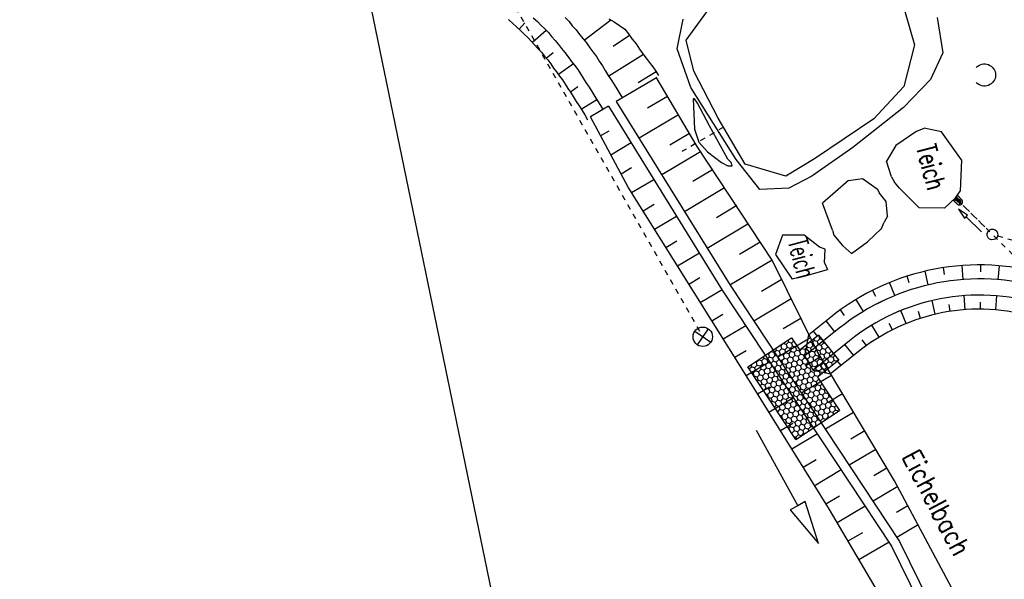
# Model space of a CAD drawing. Extents: x 447045 to 447634, y 442020 to 443192.
# Tile 3 of 82: x 447251 to 447342, y 442096 to 442148. Entities that reach past the tile are written whole.
import ezdxf

# ---------------------------------------------------------------- set-up
doc = ezdxf.new("R2010")
doc.units = 0
doc.header["$LTSCALE"] = 2
doc.header["$MEASUREMENT"] = 0
for name, pattern in [('ACAD_ISO03W100', [0.5, 0.25, -0.25]), ('AUSGEZOGEN', [0]), ('STRICHLINIEX2', [0.5, 0.25, -0.25])]:
    doc.linetypes.add(name, pattern=pattern)
doc.layers.get('0').update_dxf_attribs({"linetype": 'AUSGEZOGEN'})
for name, color, linetype in [('DB-Bachumverlegung', 15, 'CONTINUOUS'), ('DB-Bestand', 8, 'CONTINUOUS'), ('DB-Durchlässe', 15, 'CONTINUOUS'), ('DB-Geländemodellierung', 15, 'CONTINUOUS'), ('DB-GRABEN', 15, 'AUSGEZOGEN'), ('FBRTOP', 250, 'AUSGEZOGEN'), ('Planeinteilung', 250, 'CONTINUOUS')]:
    doc.layers.add(name, color=color, linetype=linetype)
doc.styles.add('ROMANS', font='romans.shx', dxfattribs={"width": 0.8})

# ---------------------------------------------------------------- blocks, each defined once
blk = doc.blocks.new('PRIM_A65_58')
at = {"layer": 'DB-Bestand', "color": 253, "linetype": 'Continuous'}
blk.add_lwpolyline([(780.56, 69.735, -0.69108), (781.672, 71.306, -0.69108), (781.877, 69.392)], format="xyb", dxfattribs=at)
blk = doc.blocks.new('PRIM_A79_83')
at = {"layer": 'DB-Bestand', "color": 253, "linetype": 'Continuous'}
for points in [[(602.569, 40.199), (603.737, 38.829)], [(602.468, 38.93), (603.838, 40.098)]]:
    blk.add_lwpolyline(points, dxfattribs=at)
blk.add_circle((603.153, 39.514), 0.9, dxfattribs=at)
blk = doc.blocks.new('*X453')
at = {"color": 0, "linetype": 'ByBlock'}
for p, q in [((-399150, -587425), (-399275, -587209)), ((-398700, -587165), (-398850, -587425)), ((-398700, -587165), (-398798, -586995)), ((-398700, -587165), (-398673, -587165)), ((-401400, -588204), (-401418, -588173)), ((-400964, -587968), (-401100, -588204)), ((-400911, -587945), (-400650, -587945)), ((-400559, -587786), (-400650, -587945)), ((-400500, -588204), (-400650, -587945)), ((-400333, -587685), (-400200, -587685)), ((-400153, -587604), (-400200, -587685)), ((-400050, -587945), (-400200, -587685)), ((-400050, -587945), (-400200, -588204)), ((-400050, -587945), (-399750, -587945)), ((-399755, -587425), (-399750, -587425)), ((-399748, -587422), (-399750, -587425)), ((-399600, -587685), (-399750, -587425)), ((-399600, -587685), (-399750, -587945)), ((-399600, -588204), (-399750, -587945)), ((-399600, -587685), (-399300, -587685)), ((-399150, -587425), (-399300, -587685)), ((-399150, -587945), (-399300, -587685)), ((-399150, -587945), (-399300, -588204)), ((-399150, -587425), (-398850, -587425)), ((-399150, -587945), (-398850, -587945)), ((-398700, -587685), (-398850, -587425)), ((-398700, -587685), (-398850, -587945)), ((-398700, -588204), (-398850, -587945)), ((-398700, -587685), (-398440, -587685)), ((-398291, -588016), (-398400, -588204)), ((-394200, -588204), (-394266, -588090)), ((-401400, -588204), (-401454, -588297)), ((-401400, -588204), (-401100, -588204)), ((-401262, -588724), (-401100, -588724)), ((-400950, -588464), (-401100, -588204)), ((-400950, -588464), (-401100, -588724)), ((-400950, -588984), (-401100, -588724)), ((-400950, -588984), (-401060, -589174)), ((-400950, -588464), (-400650, -588464)), ((-400950, -588984), (-400650, -588984)), ((-400500, -588204), (-400650, -588464)), ((-400500, -588724), (-400650, -588464)), ((-400500, -588724), (-400650, -588984)), ((-400500, -589244), (-400650, -588984)), ((-400500, -588204), (-400200, -588204)), ((-400500, -588724), (-400200, -588724)), ((-400050, -588464), (-400200, -588204)), ((-400050, -588464), (-400200, -588724)), ((-400050, -588984), (-400200, -588724)), ((-400050, -588984), (-400200, -589244)), ((-400050, -588464), (-399750, -588464)), ((-400050, -588984), (-399750, -588984)), ((-399600, -588204), (-399750, -588464)), ((-399600, -588724), (-399750, -588464)), ((-399600, -588724), (-399750, -588984)), ((-399600, -589244), (-399750, -588984)), ((-399600, -588204), (-399300, -588204)), ((-399600, -588724), (-399300, -588724)), ((-399150, -588464), (-399300, -588204)), ((-399150, -588464), (-399300, -588724)), ((-399150, -588984), (-399300, -588724)), ((-399150, -588984), (-399300, -589244)), ((-399150, -588464), (-398850, -588464)), ((-399150, -588984), (-398850, -588984)), ((-398700, -588204), (-398850, -588464)), ((-398700, -588724), (-398850, -588464)), ((-398700, -588724), (-398850, -588984)), ((-398700, -589244), (-398850, -588984)), ((-398700, -588204), (-398400, -588204)), ((-398700, -588724), (-398400, -588724)), ((-398250, -588464), (-398400, -588204)), ((-398250, -588464), (-398400, -588724)), ((-398250, -588984), (-398400, -588724)), ((-398250, -588984), (-398400, -589244)), ((-398250, -588464), (-398089, -588464)), ((-398250, -588984), (-397950, -588984)), ((-397897, -588892), (-397950, -588984)), ((-397800, -589244), (-397950, -588984)), ((-396900, -589244), (-397021, -589034)), ((-396450, -588984), (-396600, -589244)), ((-396450, -588984), (-396520, -588862)), ((-396450, -588984), (-396150, -588984)), ((-396000, -588724), (-396150, -588984)), ((-396000, -589244), (-396150, -588984)), ((-396000, -588724), (-396019, -588691)), ((-396000, -588724), (-395700, -588724)), ((-395597, -588546), (-395700, -588724)), ((-395550, -588984), (-395700, -588724)), ((-395550, -588984), (-395700, -589244)), ((-395550, -588984), (-395250, -588984)), ((-395358, -588464), (-395250, -588464)), ((-395223, -588418), (-395250, -588464)), ((-395100, -588724), (-395250, -588464)), ((-395100, -588724), (-395250, -588984)), ((-395100, -589244), (-395250, -588984)), ((-395100, -588724), (-394800, -588724)), ((-394650, -588464), (-394800, -588724)), ((-394650, -588984), (-394800, -588724)), ((-394650, -588984), (-394800, -589244)), ((-394650, -588464), (-394767, -588262)), ((-394650, -588464), (-394350, -588464)), ((-394650, -588984), (-394350, -588984)), ((-394200, -588204), (-394350, -588464)), ((-394200, -588724), (-394350, -588464)), ((-394200, -588724), (-394350, -588984)), ((-394200, -589244), (-394350, -588984)), ((-394200, -588204), (-394188, -588204)), ((-394200, -588724), (-394010, -588724)), ((-400911, -589503), (-400650, -589503)), ((-400500, -589244), (-400650, -589503)), ((-400500, -589763), (-400650, -589503)), ((-400500, -589763), (-400650, -590023)), ((-400500, -589244), (-400200, -589244)), ((-400500, -589763), (-400200, -589763)), ((-400050, -589503), (-400200, -589244)), ((-400050, -589503), (-400200, -589763)), ((-400050, -590023), (-400200, -589763)), ((-400050, -589503), (-399750, -589503)), ((-399600, -589244), (-399750, -589503)), ((-399600, -589763), (-399750, -589503)), ((-399600, -589763), (-399750, -590023)), ((-399600, -589244), (-399300, -589244)), ((-399600, -589763), (-399300, -589763)), ((-399150, -589503), (-399300, -589244)), ((-399150, -589503), (-399300, -589763)), ((-399150, -590023), (-399300, -589763)), ((-399150, -589503), (-398850, -589503)), ((-398700, -589244), (-398850, -589503)), ((-398700, -589763), (-398850, -589503)), ((-398700, -589763), (-398850, -590023)), ((-398700, -589244), (-398400, -589244)), ((-398700, -589763), (-398400, -589763)), ((-398250, -589503), (-398400, -589244)), ((-398250, -589503), (-398400, -589763)), ((-398250, -590023), (-398400, -589763)), ((-398250, -589503), (-397950, -589503)), ((-397800, -589244), (-397950, -589503)), ((-397800, -589763), (-397950, -589503)), ((-397800, -589763), (-397950, -590023)), ((-397800, -589244), (-397739, -589244)), ((-397800, -589763), (-397500, -589763)), ((-397634, -589244), (-397500, -589244)), ((-397467, -589186), (-397500, -589244)), ((-397350, -589503), (-397500, -589244)), ((-397350, -589503), (-397500, -589763)), ((-397350, -590023), (-397500, -589763)), ((-397350, -589503), (-397050, -589503)), ((-396900, -589244), (-397050, -589503)), ((-396900, -589763), (-397050, -589503)), ((-396900, -589763), (-397050, -590023)), ((-396900, -589244), (-396600, -589244)), ((-396900, -589763), (-396600, -589763)), ((-396450, -589503), (-396600, -589244)), ((-396450, -589503), (-396600, -589763)), ((-396450, -590023), (-396600, -589763)), ((-396450, -589503), (-396150, -589503)), ((-396000, -589244), (-396150, -589503)), ((-396000, -589763), (-396150, -589503)), ((-396000, -589763), (-396150, -590023)), ((-396000, -589244), (-395700, -589244)), ((-396000, -589763), (-395700, -589763)), ((-395550, -589503), (-395700, -589244)), ((-395550, -589503), (-395700, -589763)), ((-395550, -590023), (-395700, -589763)), ((-395550, -589503), (-395250, -589503)), ((-395100, -589244), (-395250, -589503)), ((-395100, -589763), (-395250, -589503)), ((-395100, -589763), (-395250, -590023)), ((-395100, -589244), (-394800, -589244)), ((-395100, -589763), (-394800, -589763)), ((-394650, -589503), (-394800, -589244)), ((-394650, -589503), (-394800, -589763)), ((-394650, -590023), (-394800, -589763)), ((-394650, -589503), (-394350, -589503)), ((-394200, -589244), (-394350, -589503)), ((-394200, -589763), (-394350, -589503)), ((-394200, -589763), (-394350, -590023)), ((-394200, -589244), (-393900, -589244)), ((-394200, -589763), (-393900, -589763)), ((-393857, -589170), (-393900, -589244)), ((-393750, -589503), (-393900, -589244)), ((-393750, -589503), (-393900, -589763)), ((-393750, -590023), (-393900, -589763)), ((-393750, -589503), (-393743, -589503)), ((-401400, -590803), (-401550, -591062)), ((-401400, -590803), (-401530, -590578)), ((-401400, -590803), (-401100, -590803)), ((-400950, -590543), (-401100, -590803)), ((-400950, -591062), (-401100, -590803)), ((-400950, -590543), (-401029, -590406)), ((-400950, -590543), (-400650, -590543)), ((-400677, -590023), (-400650, -590023)), ((-400500, -590283), (-400650, -590023)), ((-400500, -590283), (-400650, -590543)), ((-400500, -590803), (-400650, -590543)), ((-400500, -590803), (-400650, -591062)), ((-400500, -590283), (-400200, -590283)), ((-400500, -590803), (-400200, -590803)), ((-400050, -590023), (-400200, -590283)), ((-400050, -590543), (-400200, -590283)), ((-400050, -590543), (-400200, -590803)), ((-400050, -591062), (-400200, -590803)), ((-400050, -590023), (-399750, -590023)), ((-400050, -590543), (-399750, -590543)), ((-399600, -590283), (-399750, -590023)), ((-399600, -590283), (-399750, -590543)), ((-399600, -590803), (-399750, -590543)), ((-399600, -590803), (-399750, -591062)), ((-399600, -590283), (-399300, -590283)), ((-399600, -590803), (-399300, -590803)), ((-399150, -590023), (-399300, -590283)), ((-399150, -590543), (-399300, -590283)), ((-399150, -590543), (-399300, -590803)), ((-399150, -591062), (-399300, -590803)), ((-399150, -590023), (-398850, -590023)), ((-399150, -590543), (-398850, -590543)), ((-398700, -590283), (-398850, -590023)), ((-398700, -590283), (-398850, -590543)), ((-398700, -590803), (-398850, -590543)), ((-398700, -590803), (-398850, -591062)), ((-398700, -590283), (-398400, -590283)), ((-398700, -590803), (-398400, -590803)), ((-398250, -590023), (-398400, -590283)), ((-398250, -590543), (-398400, -590283)), ((-398250, -590543), (-398400, -590803)), ((-398250, -591062), (-398400, -590803)), ((-398250, -590023), (-397950, -590023)), ((-398250, -590543), (-397950, -590543)), ((-397800, -590283), (-397950, -590023)), ((-397800, -590283), (-397950, -590543)), ((-397800, -590803), (-397950, -590543)), ((-397800, -590803), (-397950, -591062)), ((-397800, -590283), (-397500, -590283)), ((-397800, -590803), (-397500, -590803)), ((-397350, -590023), (-397500, -590283)), ((-397350, -590543), (-397500, -590283)), ((-397350, -590543), (-397500, -590803)), ((-397350, -591062), (-397500, -590803)), ((-397350, -590023), (-397050, -590023)), ((-397350, -590543), (-397050, -590543)), ((-396900, -590283), (-397050, -590023)), ((-396900, -590283), (-397050, -590543)), ((-396900, -590803), (-397050, -590543)), ((-396900, -590803), (-397050, -591062)), ((-396900, -590283), (-396600, -590283)), ((-396900, -590803), (-396600, -590803)), ((-396450, -590023), (-396600, -590283)), ((-396450, -590543), (-396600, -590283)), ((-396450, -590543), (-396600, -590803)), ((-396450, -591062), (-396600, -590803)), ((-396450, -590023), (-396150, -590023)), ((-396450, -590543), (-396150, -590543)), ((-396000, -590283), (-396150, -590023)), ((-396000, -590283), (-396150, -590543)), ((-396000, -590803), (-396150, -590543)), ((-396000, -590803), (-396150, -591062)), ((-396000, -590283), (-395700, -590283)), ((-396000, -590803), (-395700, -590803)), ((-395550, -590023), (-395700, -590283)), ((-395550, -590543), (-395700, -590283)), ((-395550, -590543), (-395700, -590803)), ((-395550, -591062), (-395700, -590803)), ((-395550, -590023), (-395250, -590023)), ((-395550, -590543), (-395250, -590543)), ((-395100, -590283), (-395250, -590023)), ((-395100, -590283), (-395250, -590543)), ((-395100, -590803), (-395250, -590543)), ((-395100, -590803), (-395250, -591062)), ((-395100, -590283), (-394800, -590283)), ((-395100, -590803), (-394800, -590803)), ((-394650, -590023), (-394800, -590283)), ((-394650, -590543), (-394800, -590283)), ((-394650, -590543), (-394800, -590803)), ((-394650, -591062), (-394800, -590803)), ((-394650, -590023), (-394350, -590023)), ((-394650, -590543), (-394350, -590543)), ((-394200, -590283), (-394350, -590023)), ((-394200, -590283), (-394350, -590543)), ((-394200, -590803), (-394350, -590543)), ((-394200, -590803), (-394350, -591062)), ((-394200, -590283), (-393900, -590283)), ((-394200, -590803), (-393900, -590803)), ((-393750, -590023), (-393900, -590283)), ((-393750, -590543), (-393900, -590283)), ((-393750, -590543), (-393900, -590803)), ((-393750, -591062), (-393900, -590803)), ((-393750, -590023), (-393565, -590023)), ((-393750, -590543), (-393450, -590543)), ((-393411, -590475), (-393450, -590543)), ((-393300, -590803), (-393450, -590543)), ((-393300, -590803), (-393450, -591062)), ((-393300, -590803), (-393298, -590803)), ((-401734, -591062), (-401550, -591062)), ((-401556, -591582), (-401550, -591582)), ((-401400, -591322), (-401550, -591062)), ((-401400, -591322), (-401550, -591582)), ((-401400, -591842), (-401550, -591582)), ((-401400, -591322), (-401100, -591322)), ((-400950, -591062), (-401100, -591322)), ((-400950, -591582), (-401100, -591322)), ((-400950, -591582), (-401100, -591842)), ((-400950, -591062), (-400650, -591062)), ((-400950, -591582), (-400650, -591582)), ((-400500, -591322), (-400650, -591062)), ((-400500, -591322), (-400650, -591582)), ((-400500, -591842), (-400650, -591582)), ((-400500, -591322), (-400200, -591322)), ((-400050, -591062), (-400200, -591322)), ((-400050, -591582), (-400200, -591322)), ((-400050, -591582), (-400200, -591842)), ((-400050, -591062), (-399750, -591062)), ((-400050, -591582), (-399750, -591582)), ((-399600, -591322), (-399750, -591062)), ((-399600, -591322), (-399750, -591582)), ((-399600, -591842), (-399750, -591582)), ((-399600, -591322), (-399300, -591322)), ((-399150, -591062), (-399300, -591322)), ((-399150, -591582), (-399300, -591322)), ((-399150, -591582), (-399300, -591842)), ((-399150, -591062), (-398850, -591062)), ((-399150, -591582), (-398850, -591582)), ((-398700, -591322), (-398850, -591062)), ((-398700, -591322), (-398850, -591582)), ((-398700, -591842), (-398850, -591582)), ((-398700, -591322), (-398400, -591322)), ((-398250, -591062), (-398400, -591322)), ((-398250, -591582), (-398400, -591322)), ((-398250, -591582), (-398400, -591842)), ((-398250, -591062), (-397950, -591062)), ((-398250, -591582), (-397950, -591582)), ((-397800, -591322), (-397950, -591062)), ((-397800, -591322), (-397950, -591582)), ((-397800, -591842), (-397950, -591582)), ((-397800, -591322), (-397500, -591322)), ((-397350, -591062), (-397500, -591322)), ((-397350, -591582), (-397500, -591322)), ((-397350, -591582), (-397500, -591842)), ((-397350, -591062), (-397050, -591062)), ((-397350, -591582), (-397050, -591582)), ((-396900, -591322), (-397050, -591062)), ((-396900, -591322), (-397050, -591582)), ((-396900, -591842), (-397050, -591582)), ((-396900, -591322), (-396600, -591322)), ((-396450, -591062), (-396600, -591322)), ((-396450, -591582), (-396600, -591322)), ((-396450, -591582), (-396600, -591842)), ((-396450, -591062), (-396150, -591062)), ((-396450, -591582), (-396150, -591582)), ((-396000, -591322), (-396150, -591062)), ((-396000, -591322), (-396150, -591582)), ((-396000, -591842), (-396150, -591582)), ((-396000, -591322), (-395700, -591322)), ((-395550, -591062), (-395700, -591322)), ((-395550, -591582), (-395700, -591322)), ((-395550, -591582), (-395700, -591842)), ((-395550, -591062), (-395250, -591062)), ((-395550, -591582), (-395250, -591582)), ((-395100, -591322), (-395250, -591062)), ((-395100, -591322), (-395250, -591582)), ((-395100, -591842), (-395250, -591582)), ((-395100, -591322), (-394800, -591322)), ((-394650, -591062), (-394800, -591322)), ((-394650, -591582), (-394800, -591322)), ((-394650, -591582), (-394800, -591842)), ((-394650, -591062), (-394350, -591062)), ((-394650, -591582), (-394350, -591582)), ((-394200, -591322), (-394350, -591062)), ((-394200, -591322), (-394350, -591582)), ((-394200, -591842), (-394350, -591582)), ((-394200, -591322), (-393900, -591322)), ((-393750, -591062), (-393900, -591322)), ((-393750, -591582), (-393900, -591322)), ((-393750, -591582), (-393900, -591842)), ((-393750, -591062), (-393450, -591062)), ((-393750, -591582), (-393450, -591582)), ((-393300, -591322), (-393450, -591062)), ((-393300, -591322), (-393450, -591582)), ((-393300, -591842), (-393450, -591582)), ((-393300, -591322), (-393120, -591322)), ((-392964, -591779), (-393000, -591842)), ((-401400, -591842), (-401442, -591915)), ((-401400, -591842), (-401100, -591842)), ((-401289, -592361), (-401100, -592361)), ((-400950, -592102), (-401100, -591842)), ((-400950, -592102), (-401100, -592361)), ((-400950, -592621), (-401100, -592361)), ((-400950, -592621), (-401100, -592881)), ((-400950, -592102), (-400650, -592102)), ((-400950, -592621), (-400650, -592621)), ((-400500, -591842), (-400650, -592102)), ((-400500, -592361), (-400650, -592102)), ((-400500, -592361), (-400650, -592621)), ((-400500, -592881), (-400650, -592621)), ((-400500, -591842), (-400200, -591842)), ((-400500, -592361), (-400200, -592361)), ((-400050, -592102), (-400200, -591842)), ((-400050, -592102), (-400200, -592361)), ((-400050, -592621), (-400200, -592361)), ((-400050, -592621), (-400200, -592881)), ((-400050, -592102), (-399750, -592102)), ((-400050, -592621), (-399750, -592621)), ((-399600, -591842), (-399750, -592102)), ((-399600, -592361), (-399750, -592102)), ((-399600, -592361), (-399750, -592621)), ((-399600, -592881), (-399750, -592621)), ((-399600, -591842), (-399300, -591842)), ((-399600, -592361), (-399300, -592361)), ((-399150, -592102), (-399300, -591842)), ((-399150, -592102), (-399300, -592361)), ((-399150, -592621), (-399300, -592361)), ((-399150, -592621), (-399300, -592881)), ((-399150, -592102), (-398850, -592102)), ((-399150, -592621), (-398850, -592621)), ((-398700, -591842), (-398850, -592102)), ((-398700, -592361), (-398850, -592102)), ((-398700, -592361), (-398850, -592621)), ((-398700, -592881), (-398850, -592621)), ((-398700, -591842), (-398400, -591842)), ((-398700, -592361), (-398400, -592361)), ((-398250, -592102), (-398400, -591842)), ((-398250, -592102), (-398400, -592361)), ((-398250, -592621), (-398400, -592361)), ((-398250, -592621), (-398400, -592881)), ((-398250, -592102), (-397950, -592102)), ((-398250, -592621), (-397950, -592621)), ((-397800, -591842), (-397950, -592102)), ((-397800, -592361), (-397950, -592102)), ((-397800, -592361), (-397950, -592621)), ((-397800, -592881), (-397950, -592621)), ((-397800, -591842), (-397500, -591842)), ((-397800, -592361), (-397500, -592361)), ((-397350, -592102), (-397500, -591842)), ((-397350, -592102), (-397500, -592361)), ((-397350, -592621), (-397500, -592361)), ((-397350, -592621), (-397500, -592881)), ((-397350, -592102), (-397050, -592102)), ((-397350, -592621), (-397050, -592621)), ((-396900, -591842), (-397050, -592102)), ((-396900, -592361), (-397050, -592102)), ((-396900, -592361), (-397050, -592621)), ((-396900, -592881), (-397050, -592621)), ((-396900, -591842), (-396600, -591842)), ((-396900, -592361), (-396600, -592361)), ((-396450, -592102), (-396600, -591842)), ((-396450, -592102), (-396600, -592361)), ((-396450, -592621), (-396600, -592361)), ((-396450, -592621), (-396600, -592881)), ((-396450, -592102), (-396150, -592102)), ((-396450, -592621), (-396150, -592621)), ((-396000, -591842), (-396150, -592102)), ((-396000, -592361), (-396150, -592102)), ((-396000, -592361), (-396150, -592621)), ((-396000, -592881), (-396150, -592621)), ((-396000, -591842), (-395700, -591842)), ((-396000, -592361), (-395700, -592361)), ((-395550, -592102), (-395700, -591842)), ((-395550, -592102), (-395700, -592361)), ((-395550, -592621), (-395700, -592361)), ((-395550, -592621), (-395700, -592881)), ((-395550, -592102), (-395250, -592102)), ((-395550, -592621), (-395250, -592621)), ((-395100, -591842), (-395250, -592102)), ((-395100, -592361), (-395250, -592102)), ((-395100, -592361), (-395250, -592621)), ((-395100, -592881), (-395250, -592621)), ((-395100, -591842), (-394800, -591842)), ((-395100, -592361), (-394800, -592361)), ((-394650, -592102), (-394800, -591842)), ((-394650, -592102), (-394800, -592361)), ((-394650, -592621), (-394800, -592361)), ((-394650, -592621), (-394800, -592881)), ((-394650, -592102), (-394350, -592102)), ((-394650, -592621), (-394350, -592621)), ((-394200, -591842), (-394350, -592102)), ((-394200, -592361), (-394350, -592102)), ((-394200, -592361), (-394350, -592621)), ((-394200, -592881), (-394350, -592621)), ((-394200, -591842), (-393900, -591842)), ((-394200, -592361), (-393900, -592361)), ((-393750, -592102), (-393900, -591842)), ((-393750, -592102), (-393900, -592361)), ((-393750, -592621), (-393900, -592361)), ((-393750, -592621), (-393900, -592881)), ((-393750, -592102), (-393450, -592102)), ((-393750, -592621), (-393450, -592621)), ((-393300, -591842), (-393450, -592102)), ((-393300, -592361), (-393450, -592102)), ((-393300, -592361), (-393450, -592621)), ((-393300, -592881), (-393450, -592621)), ((-393300, -591842), (-393000, -591842)), ((-393300, -592361), (-393000, -592361)), ((-392858, -592087), (-393000, -591842)), ((-392852, -592105), (-393000, -592361)), ((-392850, -592621), (-393000, -592361)), ((-392850, -592621), (-392931, -592762)), ((-392850, -592621), (-392675, -592621)), ((-401111, -592881), (-401100, -592881)), ((-400950, -593141), (-401100, -592881)), ((-400950, -593141), (-400995, -593220)), ((-400950, -593141), (-400650, -593141)), ((-400500, -592881), (-400650, -593141)), ((-400500, -593401), (-400650, -593141)), ((-400500, -593401), (-400650, -593660)), ((-400500, -592881), (-400200, -592881)), ((-400500, -593401), (-400200, -593401)), ((-400050, -593141), (-400200, -592881)), ((-400050, -593141), (-400200, -593401)), ((-400050, -593660), (-400200, -593401)), ((-400050, -593141), (-399750, -593141)), ((-399600, -592881), (-399750, -593141)), ((-399600, -593401), (-399750, -593141)), ((-399600, -593401), (-399750, -593660)), ((-399600, -592881), (-399300, -592881)), ((-399600, -593401), (-399300, -593401)), ((-399150, -593141), (-399300, -592881)), ((-399150, -593141), (-399300, -593401)), ((-399150, -593660), (-399300, -593401)), ((-399150, -593141), (-398850, -593141)), ((-398700, -592881), (-398850, -593141)), ((-398700, -593401), (-398850, -593141)), ((-398700, -593401), (-398850, -593660)), ((-398700, -592881), (-398400, -592881)), ((-398700, -593401), (-398400, -593401)), ((-398250, -593141), (-398400, -592881)), ((-398250, -593141), (-398400, -593401)), ((-398250, -593660), (-398400, -593401)), ((-398250, -593141), (-397950, -593141)), ((-397800, -592881), (-397950, -593141)), ((-397800, -593401), (-397950, -593141)), ((-397800, -593401), (-397950, -593660)), ((-397800, -592881), (-397500, -592881)), ((-397800, -593401), (-397500, -593401)), ((-397350, -593141), (-397500, -592881)), ((-397350, -593141), (-397500, -593401)), ((-397350, -593660), (-397500, -593401)), ((-397350, -593141), (-397050, -593141)), ((-396900, -592881), (-397050, -593141)), ((-396900, -593401), (-397050, -593141)), ((-396900, -593401), (-397050, -593660)), ((-396900, -592881), (-396600, -592881)), ((-396900, -593401), (-396600, -593401)), ((-396450, -593141), (-396600, -592881)), ((-396450, -593141), (-396600, -593401)), ((-396450, -593660), (-396600, -593401)), ((-396450, -593141), (-396150, -593141)), ((-396000, -592881), (-396150, -593141)), ((-396000, -593401), (-396150, -593141)), ((-396000, -593401), (-396150, -593660)), ((-396000, -592881), (-395700, -592881)), ((-396000, -593401), (-395700, -593401)), ((-395550, -593141), (-395700, -592881)), ((-395550, -593141), (-395700, -593401)), ((-395551, -593659), (-395700, -593401)), ((-395550, -593141), (-395250, -593141)), ((-395100, -592881), (-395250, -593141)), ((-395100, -593401), (-395250, -593141)), ((-395100, -593401), (-395175, -593530)), ((-395100, -592881), (-394800, -592881)), ((-395100, -593401), (-394800, -593401)), ((-394650, -593141), (-394800, -592881)), ((-394650, -593141), (-394800, -593401)), ((-394799, -593401), (-394800, -593401)), ((-394650, -593141), (-394350, -593141)), ((-394200, -592881), (-394350, -593141)), ((-394299, -593230), (-394350, -593141)), ((-394200, -592881), (-393900, -592881)), ((-393798, -593058), (-393900, -592881)), ((-393300, -592881), (-393305, -592890)), ((-393300, -592881), (-393280, -592881)), ((-400844, -593660), (-400650, -593660)), ((-400666, -594180), (-400650, -594180)), ((-400500, -593920), (-400650, -593660)), ((-400500, -593920), (-400650, -594180)), ((-400500, -594440), (-400650, -594180)), ((-400500, -594440), (-400549, -594524)), ((-400500, -593920), (-400200, -593920)), ((-400500, -594440), (-400200, -594440)), ((-400050, -593660), (-400200, -593920)), ((-400050, -594180), (-400200, -593920)), ((-400050, -594180), (-400200, -594440)), ((-400050, -594700), (-400200, -594440)), ((-400050, -593660), (-399750, -593660)), ((-400050, -594180), (-399750, -594180)), ((-399600, -593920), (-399750, -593660)), ((-399600, -593920), (-399750, -594180)), ((-399600, -594440), (-399750, -594180)), ((-399600, -594440), (-399750, -594700)), ((-399600, -593920), (-399300, -593920)), ((-399600, -594440), (-399300, -594440)), ((-399150, -593660), (-399300, -593920)), ((-399150, -594180), (-399300, -593920)), ((-399150, -594180), (-399300, -594440)), ((-399150, -594700), (-399300, -594440)), ((-399150, -593660), (-398850, -593660)), ((-399150, -594180), (-398850, -594180)), ((-398700, -593920), (-398850, -593660)), ((-398700, -593920), (-398850, -594180)), ((-398700, -594440), (-398850, -594180)), ((-398700, -594440), (-398850, -594700)), ((-398700, -593920), (-398400, -593920)), ((-398700, -594440), (-398400, -594440)), ((-398250, -593660), (-398400, -593920)), ((-398250, -594180), (-398400, -593920)), ((-398250, -594180), (-398400, -594440)), ((-398306, -594603), (-398400, -594440)), ((-398250, -593660), (-397950, -593660)), ((-398250, -594180), (-397950, -594180)), ((-397800, -593920), (-397950, -593660)), ((-397800, -593920), (-397950, -594180)), ((-397805, -594431), (-397950, -594180)), ((-397800, -593920), (-397500, -593920)), ((-397350, -593660), (-397500, -593920)), ((-397350, -594180), (-397500, -593920)), ((-397350, -594180), (-397418, -594299)), ((-397350, -593660), (-397050, -593660)), ((-397350, -594180), (-397073, -594180)), ((-396900, -593920), (-397050, -593660)), ((-396900, -593920), (-397044, -594170)), ((-396900, -593920), (-396600, -593920)), ((-396450, -593660), (-396600, -593920)), ((-396553, -594002), (-396600, -593920)), ((-396450, -593660), (-396150, -593660)), ((-396052, -593830), (-396150, -593660)), ((-400399, -594959), (-400200, -594959)), ((-400050, -594700), (-400200, -594959)), ((-400059, -595203), (-400200, -594959)), ((-400050, -594700), (-399750, -594700)), ((-399600, -594959), (-399750, -594700)), ((-399600, -594959), (-399662, -595067)), ((-399600, -594959), (-399348, -594959)), ((-399150, -594700), (-399288, -594939)), ((-399150, -594700), (-398850, -594700)), ((-398807, -594774), (-398850, -594700))]:
    blk.add_line(p, q, dxfattribs=at)
blk = doc.blocks.new('1135297')
blk.add_line((0, 0), (1135, 0))

msp = doc.modelspace()

# ---------------------------------------------------------------- linework, layer by layer
at = {"layer": 'DB-Bachumverlegung', "linetype": 'Continuous'}
for p, q in [((447296.541, 442148.135), (447296.937, 442147.767)), ((447298.822, 442148.271), (447299.207, 442147.952)), ((447301.793, 442148.316), (447302.142, 442147.937)), ((447303.532, 442146.214), (447306.012, 442148.094)), ((447305.831, 442148.205), (447306.313, 442147.91)), ((447296.937, 442147.767), (447297.274, 442147.437)), ((447297.274, 442147.437), (447297.659, 442147.118)), ((447297.527, 442147.24), (447298.054, 442147.829)), ((447297.659, 442147.118), (447297.995, 442146.787)), ((447300.024, 442147.12), (447298.752, 442145.992)), ((447299.207, 442147.952), (447299.543, 442147.621)), ((447299.543, 442147.621), (447299.88, 442147.291)), ((447299.88, 442147.291), (447300.228, 442146.912)), ((447302.142, 442147.937), (447302.441, 442147.546)), ((447302.441, 442147.546), (447302.789, 442147.167)), ((447302.789, 442147.167), (447303.1, 442146.727)), ((447306.313, 442147.91), (447306.807, 442147.565)), ((447306.807, 442147.565), (447307.301, 442147.221)), ((447307.301, 442147.221), (447307.661, 442146.793)), ((447297.995, 442146.787), (447298.332, 442146.456)), ((447298.332, 442146.456), (447298.62, 442146.114)), ((447300.228, 442146.912), (447300.516, 442146.569)), ((447300.516, 442146.569), (447300.864, 442146.19)), ((447300.864, 442146.19), (447301.163, 442145.799)), ((447303.1, 442146.727), (447303.449, 442146.348)), ((447303.449, 442146.348), (447303.748, 442145.957)), ((447307.745, 442146.659), (447306.243, 442145.63)), ((447307.661, 442146.793), (447307.984, 442146.305)), ((447307.984, 442146.305), (447308.344, 442145.877)), ((447298.62, 442146.114), (447298.956, 442145.784)), ((447298.956, 442145.784), (447299.244, 442145.441)), ((447299.244, 442145.441), (447299.58, 442145.111)), ((447301.163, 442145.799), (447301.451, 442145.457)), ((447301.451, 442145.457), (447301.751, 442145.066)), ((447303.748, 442145.957), (447304.059, 442145.517)), ((447304.059, 442145.517), (447304.359, 442145.127)), ((447308.344, 442145.877), (447308.666, 442145.389)), ((447308.666, 442145.389), (447308.978, 442144.95)), ((447299.58, 442145.111), (447299.88, 442144.72)), ((447299.88, 442144.72), (447300.168, 442144.378)), ((447300.024, 442144.549), (447300.671, 442145.064)), ((447300.168, 442144.378), (447300.456, 442144.035)), ((447301.751, 442145.066), (447302.05, 442144.675)), ((447302.05, 442144.675), (447302.35, 442144.284)), ((447304.359, 442145.127), (447304.67, 442144.687)), ((447304.67, 442144.687), (447304.921, 442144.284)), ((447305.817, 442142.906), (447309.038, 442144.913)), ((447308.978, 442144.95), (447309.277, 442144.559)), ((447309.277, 442144.559), (447309.577, 442144.168)), ((447300.456, 442144.035), (447300.707, 442143.633)), ((447300.707, 442143.633), (447300.994, 442143.291)), ((447302.566, 442144.028), (447301.162, 442143.022)), ((447302.35, 442144.284), (447302.649, 442143.893)), ((447302.649, 442143.893), (447302.949, 442143.503)), ((447302.949, 442143.503), (447303.2, 442143.1)), ((447304.921, 442144.284), (447305.232, 442143.845)), ((447305.232, 442143.845), (447305.495, 442143.394)), ((447305.495, 442143.394), (447305.757, 442142.943)), ((447309.577, 442144.168), (447309.888, 442143.729)), ((447309.888, 442143.729), (447310.187, 442143.338)), ((447300.994, 442143.291), (447301.245, 442142.888)), ((447301.245, 442142.888), (447301.533, 442142.546)), ((447301.533, 442142.546), (447301.784, 442142.143)), ((447303.2, 442143.1), (447303.451, 442142.697)), ((447303.451, 442142.697), (447303.702, 442142.295)), ((447305.757, 442142.943), (447306.057, 442142.552)), ((447306.057, 442142.552), (447306.319, 442142.101)), ((447310.199, 442143.289), (447308.54, 442142.274)), ((447310.187, 442143.338), (447310.438, 442142.935)), ((447301.784, 442142.143), (447302.035, 442141.741)), ((447302.035, 442141.741), (447302.274, 442141.387)), ((447302.263, 442141.435), (447302.97, 442141.914)), ((447303.702, 442142.295), (447304.013, 442141.855)), ((447304.013, 442141.855), (447304.264, 442141.453)), ((447306.319, 442142.101), (447306.57, 442141.698)), ((447306.57, 442141.698), (447306.833, 442141.247)), ((447302.274, 442141.387), (447302.525, 442140.984)), ((447302.525, 442140.984), (447302.788, 442140.533)), ((447304.705, 442140.685), (447303.278, 442139.776)), ((447304.264, 442141.453), (447304.526, 442141.002)), ((447304.526, 442141.002), (447304.777, 442140.599)), ((447306.833, 442141.247), (447307.084, 442140.844)), ((447302.788, 442140.533), (447303.087, 442140.142)), ((447303.087, 442140.142), (447303.35, 442139.691)), ((447304.777, 442140.599), (447305.04, 442140.148)), ((447305.04, 442140.148), (447305.291, 442139.745)), ((447303.35, 442139.691), (447303.601, 442139.288)), ((447303.601, 442139.288), (447303.863, 442138.837))]:
    msp.add_line(p, q, dxfattribs=at)
at = {"layer": 'DB-Bestand', "linetype": 'STRICHLINIEX2'}
for p, q in [((447278.881, 442181.411), (447314.524, 442118.729)), ((447316.45, 442138.142), (447312.596, 442135.887))]:
    msp.add_line(p, q, dxfattribs=at)
at = {"layer": 'DB-Bestand', "linetype": 'Continuous'}
for p, q in [((447332.609, 442151.079), (447334.126, 442145.773)), ((447312.156, 442145.418), (447312.721, 442148.158)), ((447312.999, 442146.225), (447314.896, 442148.843)), ((447336.226, 442148.301), (447336.76, 442145.035)), ((447313.695, 442143.338), (447312.999, 442146.225)), ((447313.427, 442141.823), (447312.156, 442145.418)), ((447334.126, 442145.773), (447333.146, 442141.924)), ((447336.76, 442145.035), (447335.624, 442142.56)), ((447310.229, 442142.729), (447306.52, 442140.524)), ((447314.005, 442136.354), (447310.196, 442142.784)), ((447315.949, 442138.998), (447313.695, 442143.338)), ((447335.624, 442142.56), (447333.115, 442139.971)), ((447317.606, 442135.148), (447313.427, 442141.823)), ((447333.146, 442141.924), (447330.385, 442138.916)), ((447311.248, 442141.008), (447309.411, 442139.916)), ((447313.751, 442140.775), (447313.651, 442140.775)), ((447313.651, 442140.775), (447313.751, 442137.975)), ((447314.051, 442140.375), (447313.751, 442140.775)), ((447305.788, 442140.088), (447304.123, 442139.099)), ((447305.788, 442140.088), (447316.336, 442123.046)), ((447306.52, 442140.524), (447317.054, 442123.506)), ((447315.151, 442138.275), (447314.051, 442140.375)), ((447333.115, 442139.971), (447328.429, 442136.277)), ((447307.613, 442132.583), (447304.123, 442139.099)), ((447312.268, 442139.288), (447308.626, 442137.122)), ((447318.445, 442134.731), (447315.949, 442138.998)), ((447330.385, 442138.916), (447324.89, 442135.21)), ((447313.751, 442137.975), (447314.151, 442136.775)), ((447316.851, 442135.175), (447315.151, 442138.275)), ((447334.338, 442137.78), (447335.021, 442138.056)), ((447336.641, 442137.718), (447335.021, 442138.056)), ((447305.819, 442137.78), (447305.069, 442137.334)), ((447313.287, 442137.567), (447311.483, 442136.494)), ((447334.338, 442137.78), (447332.409, 442136.454)), ((447338.504, 442135.137), (447336.641, 442137.718)), ((447307.893, 442136.687), (447306.014, 442135.569)), ((447320.949, 442125.81), (447314.005, 442136.354)), ((447314.151, 442136.775), (447314.951, 442135.875)), ((447328.429, 442136.277), (447324.635, 442133.625)), ((447332.409, 442136.454), (447331.531, 442134.996)), ((447314.33, 442135.86), (447310.731, 442133.72)), ((447314.951, 442135.875), (447316.251, 442134.875)), ((447324.89, 442135.21), (447322.205, 442133.615)), ((447307.911, 442134.37), (447306.959, 442133.804)), ((447316.251, 442134.875), (447316.851, 442134.575)), ((447317.151, 442134.875), (447316.851, 442135.175)), ((447316.851, 442134.575), (447317.251, 442134.575)), ((447317.251, 442134.575), (447317.151, 442134.875)), ((447319.825, 442132.381), (447317.606, 442135.148)), ((447322.205, 442133.615), (447318.445, 442134.731)), ((447332.011, 442133.55), (447331.531, 442134.996)), ((447338.504, 442135.137), (447338.364, 442132.212)), ((447315.432, 442134.188), (447313.608, 442133.104)), ((447324.635, 442133.625), (447322.494, 442132.493)), ((447328.022, 442133.201), (447329.312, 442133.396)), ((447329.312, 442133.396), (447330.681, 442132.431)), ((447332.011, 442133.55), (447332.288, 442133.048)), ((447307.601, 442132.597), (447318.365, 442115.38)), ((447309.999, 442133.285), (447307.937, 442132.059)), ((447316.533, 442132.516), (447312.837, 442130.319)), ((447322.494, 442132.493), (447319.825, 442132.381)), ((447328.022, 442133.201), (447325.627, 442131.123)), ((447332.737, 442132.51), (447332.288, 442133.048)), ((447332.737, 442132.51), (447334.573, 442130.672)), ((447334.573, 442130.672), (447332.737, 442132.51)), ((447330.681, 442132.431), (447330.9, 442132.029)), ((447331.497, 442131.249), (447330.9, 442132.029)), ((447336.923, 442130.658), (447337.926, 442131.604)), ((447337.926, 442131.604), (447336.923, 442130.658)), ((447337.926, 442131.604), (447338.364, 442132.212)), ((447310.025, 442130.973), (447308.998, 442130.363)), ((447317.691, 442130.878), (447315.79, 442129.748)), ((447326.529, 442128.606), (447325.627, 442131.123)), ((447331.649, 442129.902), (447331.497, 442131.249)), ((447336.923, 442130.658), (447334.573, 442130.672)), ((447312.104, 442129.883), (447310.058, 442128.666)), ((447331.649, 442129.902), (447331.323, 442129.336)), ((447318.713, 442129.159), (447314.943, 442126.917)), ((447331.081, 442128.753), (447331.323, 442129.336)), ((447321.925, 442128.156), (447321.264, 442126.338)), ((447323.915, 442128.134), (447321.925, 442128.156)), ((447325.33, 442127.035), (447323.915, 442128.134)), ((447326.529, 442128.606), (447326.677, 442128.14)), ((447326.677, 442128.14), (447327.468, 442127.188)), ((447331.081, 442128.753), (447329.772, 442127.537)), ((447312.138, 442127.576), (447311.119, 442126.97)), ((447319.836, 442127.5), (447317.916, 442126.358)), ((447325.859, 442126.852), (447325.33, 442127.035)), ((447327.468, 442127.188), (447328.316, 442126.445)), ((447328.316, 442126.445), (447329.772, 442127.537)), ((447314.21, 442126.481), (447312.179, 442125.274)), ((447321.264, 442126.338), (447322.812, 442124.057)), ((447325.792, 442125.564), (447325.859, 442126.852)), ((447320.94, 442125.829), (447317.048, 442123.515)), ((447325.112, 442117.378), (447320.949, 442125.81)), ((447325.792, 442125.564), (447326.076, 442124.968)), ((447323.838, 442124.312), (447322.812, 442124.057)), ((447323.838, 442124.312), (447326.076, 442124.968)), ((447314.251, 442124.179), (447313.24, 442123.578)), ((447317.054, 442123.506), (447332.76, 442099.753)), ((447321.78, 442124.002), (447319.966, 442122.924)), ((447316.315, 442123.08), (447314.3, 442121.881)), ((447316.336, 442123.046), (447332.02, 442099.329)), ((447322.716, 442122.232), (447319.257, 442120.175)), ((447316.39, 442120.797), (447315.361, 442120.185)), ((447318.523, 442119.739), (447316.421, 442118.489)), ((447323.604, 442120.433), (447321.982, 442119.469)), ((447324.492, 442118.634), (447321.465, 442116.834)), ((447318.555, 442117.431), (447317.482, 442116.793)), ((447332.297, 442105.357), (447325.112, 442117.378)), ((447320.732, 442116.398), (447318.542, 442115.096)), ((447325.422, 442116.86), (447323.996, 442116.012)), ((447325.422, 442116.86), (447323.996, 442116.012)), ((447318.365, 442115.38), (447326.24, 442102.719)), ((447326.448, 442115.143), (447323.674, 442113.494)), ((447320.717, 442114.063), (447319.598, 442113.397)), ((447320.717, 442114.063), (447319.598, 442113.397)), ((447327.474, 442113.427), (447326.126, 442112.625)), ((447322.941, 442113.058), (447320.655, 442111.699)), ((447328.5, 442111.71), (447325.883, 442110.154)), ((447322.878, 442110.694), (447321.711, 442110)), ((447319.459, 442110.062), (447323.322, 442103.057)), ((447325.15, 442109.718), (447322.768, 442108.301)), ((447329.522, 442109.991), (447328.255, 442109.237)), ((447330.544, 442108.272), (447328.091, 442106.813)), ((447325.039, 442107.325), (447323.824, 442106.603)), ((447327.359, 442106.378), (447324.846, 442104.884)), ((447331.566, 442106.553), (447330.381, 442105.848)), ((447339.711, 442091.481), (447332.297, 442105.357)), ((447332.589, 442104.834), (447330.3, 442103.473)), ((447324.022, 442103.443), (447323.322, 442103.057)), ((447325.254, 442099.554), (447324.022, 442103.443)), ((447327.2, 442103.956), (447325.937, 442103.205)), ((447323.322, 442103.057), (447322.621, 442102.67)), ((447322.621, 442102.67), (447325.254, 442099.554)), ((447326.24, 442102.719), (447335.748, 442086.547)), ((447329.568, 442103.037), (447326.963, 442101.489)), ((447333.523, 442103.062), (447332.464, 442102.433)), ((447329.324, 442100.566), (447327.977, 442099.765)), ((447334.467, 442101.297), (447332.509, 442100.132)), ((447331.776, 442099.697), (447328.991, 442098.04)), ((447332.76, 442099.753), (447342.578, 442079.763)), ((447332.02, 442099.329), (447341.797, 442079.421))]:
    msp.add_line(p, q, dxfattribs=at)
at = {"layer": 'DB-Bestand', "linetype": 'ACAD_ISO03W100'}
msp.add_line((447337.926, 442131.604), (447344.253, 442125.333), dxfattribs=at)
at = {"layer": 'DB-Durchlässe', "linetype": 'Continuous'}
for p, q in [((447337.985, 442131.687), (447338.331, 442131.344)), ((447338.104, 442131.851), (447338.471, 442131.487)), ((447338.229, 442131.727), (447338.158, 442131.656)), ((447337.708, 442131.398), (447338.049, 442131.06)), ((447337.947, 442131.443), (447337.806, 442131.301)), ((447337.856, 442131.533), (447338.19, 442131.202)), ((447338.072, 442131.178), (447338.002, 442131.107)), ((447338.424, 442131.533), (447338.283, 442131.391)), ((447338.284, 442131.149), (447338.323, 442130.948)), ((447338.485, 442131.21), (447338.584, 442131.182)), ((447339.06, 442129.996), (447338.202, 442130.549)), ((447338.202, 442130.549), (447338.781, 442129.709)), ((447338.781, 442129.709), (447338.92, 442129.853)), ((447338.92, 442129.853), (447339.06, 442129.996)), ((447340.356, 442128.46), (447338.92, 442129.853))]:
    msp.add_line(p, q, dxfattribs=at)
at = {"layer": 'DB-Durchlässe', "linetype": 'STRICHLINIEX2'}
for p, q in [((447338.154, 442131.379), (447340.995, 442128.563)), ((447341.831, 442128.076), (447363.962, 442121.867))]:
    msp.add_line(p, q, dxfattribs=at)
at = {"layer": 'DB-Durchlässe', "linetype": 'Continuous'}
for centre, major_axis, ratio, start_param, end_param in [((447338.26, 442131.273), (-0.249, 0.246), 0.857143, 1.570796, 4.712389), ((447338.26, 442131.273), (-0.107, 0.106), 0.666667, 3.141593, 9.424778), ((447341.35, 442128.211), (-0.354, 0.354), 1, 2.610467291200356, 8.893652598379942)]:
    msp.add_ellipse(centre, major_axis=major_axis, ratio=ratio, start_param=start_param, end_param=end_param, dxfattribs=at)
at = {"layer": 'DB-GRABEN', "linetype": 'Continuous'}
for p, q in [((447338.635, 442124.03), (447338.539, 442125.326)), ((447338.635, 442124.03), (447338.539, 442125.326)), ((447340.266, 442124.736), (447340.269, 442125.386)), ((447340.266, 442124.736), (447340.269, 442125.386)), ((447341.891, 442124.014), (447341.999, 442125.31)), ((447341.891, 442124.014), (447341.999, 442125.31)), ((447333.648, 442123.72), (447333.45, 442124.339)), ((447333.648, 442123.72), (447333.45, 442124.339)), ((447335.416, 442123.535), (447335.119, 442124.801)), ((447335.416, 442123.535), (447335.119, 442124.801)), ((447336.917, 442124.488), (447336.819, 442125.131)), ((447336.917, 442124.488), (447336.819, 442125.131)), ((447332.315, 442122.544), (447331.823, 442123.747)), ((447332.315, 442122.544), (447331.823, 442123.747)), ((447330.54, 442122.449), (447330.247, 442123.03)), ((447330.54, 442122.449), (447330.248, 442123.03)), ((447338.841, 442121.237), (447338.745, 442122.534)), ((447338.841, 442121.237), (447338.745, 442122.534)), ((447341.658, 442121.224), (447341.766, 442122.519)), ((447341.658, 442121.224), (447341.766, 442122.519)), ((447329.407, 442121.079), (447328.733, 442122.191)), ((447329.407, 442121.079), (447328.733, 442122.191)), ((447336.057, 442120.81), (447335.76, 442122.075)), ((447336.057, 442120.81), (447335.76, 442122.075)), ((447337.441, 442121.078), (447337.342, 442121.721)), ((447337.441, 442121.078), (447337.342, 442121.721)), ((447340.25, 442121.286), (447340.253, 442121.936)), ((447340.25, 442121.286), (447340.253, 442121.936)), ((447327.668, 442120.708), (447327.289, 442121.236)), ((447327.668, 442120.708), (447327.289, 442121.236)), ((447333.374, 442119.952), (447332.883, 442121.155)), ((447333.374, 442119.952), (447332.883, 442121.155)), ((447334.699, 442120.433), (447334.501, 442121.053)), ((447334.699, 442120.433), (447334.501, 442121.053)), ((447326.353, 442120.524), (447324.352, 442118.916)), ((447326.353, 442120.524), (447324.352, 442118.916)), ((447326.757, 442119.181), (447325.943, 442120.195)), ((447326.757, 442119.181), (447325.943, 442120.195)), ((447330.859, 442118.685), (447330.185, 442119.797)), ((447330.859, 442118.685), (447330.185, 442119.797)), ((447332.092, 442119.368), (447331.799, 442119.948)), ((447332.092, 442119.368), (447331.799, 442119.948)), ((447325.249, 442118.888), (447323.502, 442117.485)), ((447327.167, 442119.511), (447323.973, 442116.944)), ((447327.167, 442119.511), (447323.973, 442116.944)), ((447323.973, 442116.944), (447324.352, 442118.916)), ((447323.973, 442116.944), (447324.352, 442118.916)), ((447325.181, 442118.748), (447324.774, 442119.255)), ((447325.181, 442118.748), (447324.774, 442119.255)), ((447325.249, 442118.888), (447327.128, 442116.55)), ((447318.705, 442115.942), (447322.752, 442118.619)), ((447322.752, 442118.619), (447323.502, 442117.485)), ((447328.107, 442118.341), (447324.75, 442115.644)), ((447328.107, 442118.341), (447324.75, 442115.644)), ((447328.511, 442116.999), (447327.697, 442118.012)), ((447328.511, 442116.999), (447327.697, 442118.012)), ((447329.683, 442117.907), (447329.304, 442118.435)), ((447329.683, 442117.907), (447329.304, 442118.435)), ((447324.419, 442117.302), (447324.115, 442117.68)), ((447324.419, 442117.302), (447324.115, 442117.68)), ((447328.921, 442117.328), (447326.368, 442115.276)), ((447328.921, 442117.328), (447326.368, 442115.276)), ((447324.75, 442115.644), (447323.973, 442116.944)), ((447324.75, 442115.644), (447323.973, 442116.944)), ((447327.128, 442116.55), (447325.164, 442114.971)), ((447325.975, 442115.366), (447325.359, 442116.133)), ((447325.975, 442115.366), (447325.359, 442116.133)), ((447327.342, 442116.059), (447326.935, 442116.566)), ((447327.342, 442116.059), (447326.935, 442116.566)), ((447323.153, 442109.215), (447318.705, 442115.942)), ((447324.75, 442115.644), (447326.368, 442115.276)), ((447324.75, 442115.644), (447326.368, 442115.276)), ((447325.164, 442114.971), (447327.2, 442111.891)), ((447323.153, 442109.215), (447327.2, 442111.891))]:
    msp.add_line(p, q, dxfattribs=at)
for major_axis, start_param, end_param in [((-5.547, 21.341), -0.550279, 0.42265), ((-5.546, 21.341), -0.550256, 0.422673), ((-5.219, 20.083), -0.550259, 0.42267), ((-5.22, 20.083), -0.550282, 0.422648), ((-4.842, 18.631), -0.550279, 0.422651), ((-4.843, 18.631), -0.550288, 0.422641), ((-4.515, 17.373), -0.550255, 0.422674), ((-4.514, 17.373), -0.550231, 0.422699)]:
    msp.add_ellipse((447340.165, 442103.336), major_axis=major_axis, ratio=1, start_param=start_param, end_param=end_param, dxfattribs=at)
at = {"layer": 'FBRTOP', "color": 0}
msp.add_lwpolyline([(447358.947, 442729.413, 0.000005), (447365.209, 442692.439, -0.000003), (447371.47, 442655.466, -0.000003), (447379.818, 442606.167, 0.000003), (447388.166, 442556.869), (447409.037, 442433.624), (447425.734, 442335.028, -0.000003), (447426.43, 442330.92, -0.000001), (447429.908, 442310.379)], format="xyb", dxfattribs=at)
at = {"layer": 'FBRTOP', "color": 0, "const_width": 0.5}
for points in [[(447355.989, 442728.912, 0.000005), (447362.251, 442691.939, -0.000003), (447368.512, 442654.965, -0.000003), (447376.86, 442605.667, 0.000003), (447385.208, 442556.368), (447406.079, 442433.124), (447422.776, 442334.528, -0.000003), (447423.472, 442330.419, -0.000001), (447426.95, 442309.878)], [(447328.383, 442724.238, 0.000005), (447334.644, 442687.263, -0.000003), (447340.906, 442650.289, -0.000003), (447349.254, 442600.991, 0.000003), (447357.602, 442551.694), (447378.473, 442428.448), (447395.17, 442329.852, -0.000003), (447395.865, 442325.744, -0.000001), (447399.344, 442305.204)]]:
    msp.add_lwpolyline(points, format="xyb", dxfattribs=at)

# ---------------------------------------------------------------- block references
at = {"linetype": 'Continuous', "rotation": 284.5687588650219}
msp.add_blockref('PRIM_A65_58', (447076.004, 442881.589), dxfattribs=at)
at = {"layer": 'DB-Geländemodellierung', "linetype": 'Continuous', "rotation": 284.5687588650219}
msp.add_blockref('PRIM_A79_83', (447124.563, 442692.549), dxfattribs=at)
at = {"layer": 'DB-GRABEN', "linetype": 'Continuous', "xscale": 0.001000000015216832, "yscale": 0.000999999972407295, "zscale": 0.001, "rotation": 284.5687588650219}
msp.add_blockref('*X453', (447995.535, 441878.262), dxfattribs=at)
at = {"layer": 'Planeinteilung', "linetype": 'Continuous', "rotation": 281.6467705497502}
msp.add_blockref('1135297', (447081.312, 443131.582), dxfattribs=at)

# ---------------------------------------------------------------- texts
at = {"layer": 'DB-Bestand', "linetype": 'Continuous', "style": 'ROMANS'}
for s, rotation, oblique, width, p in [('Teich', 284.56876, 360, 0.7, (447334.282, 442136.299)), ('Teich', 284.56876, 360, 0.6, (447322.393, 442127.552)), ('Eichelbach', 297.56876, 0, 0.8334, (447332.926, 442107.617))]:
    msp.add_text(s, height=1.8, rotation=rotation, dxfattribs=dict(at, oblique=oblique, width=width)).set_placement(p)

doc.saveas('drawing.dxf')
